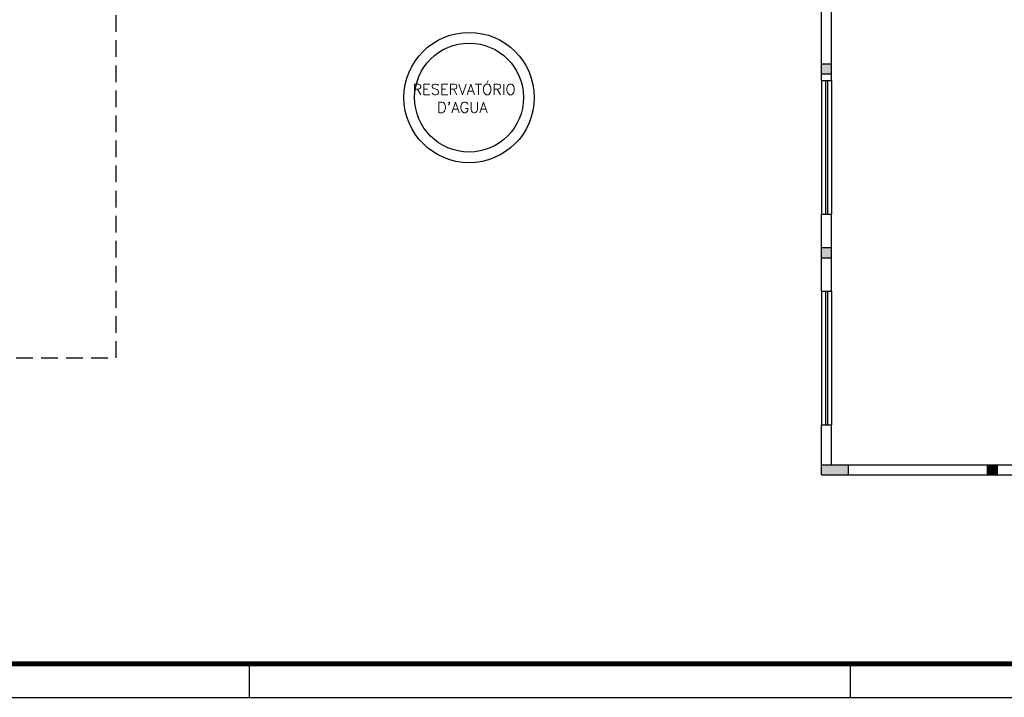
# Model space of a CAD drawing. Extents: x -21.9 to 51.8, y -25 to 17.
# Tile 18 of 53: x 12.4 to 27.1, y -25 to -14.9. Entities that reach past the tile are written whole.
import ezdxf

# ---------------------------------------------------------------- set-up
doc = ezdxf.new("R2010")
doc.units = 0
doc.header["$MEASUREMENT"] = 0
doc.linetypes.add('HIDDEN', pattern=[0.375, 0.25, -0.125])
doc.layers.add('PAREDES', color=8, linetype='Continuous')
doc.layers.add('PRANCHA', color=8, linetype='Continuous')
doc.styles.add('50-30', font='romans.shx', dxfattribs={"height": 0.16})

# ---------------------------------------------------------------- blocks, each defined once
blk = doc.blocks.new('1-50 A0 FGR')
at = {"layer": 'PRANCHA'}
for p, q in [((3656.704, 17.449), (3656.704, 17.949)), ((3665.695, 17.449), (3665.695, 17.949)), ((3632.52, 17.449), (3692.67, 17.449))]:
    blk.add_line(p, q, dxfattribs=at)
at = {"layer": 'PRANCHA', "const_width": 0.075}
blk.add_lwpolyline([(3633.77, 58.949), (3633.77, 17.949), (3692.17, 17.949), (3692.17, 58.949), (3633.77, 58.949)], dxfattribs=at)
blk = doc.blocks.new('ENTORNO')
at = {"layer": 'PAREDES'}
h = blk.add_hatch(color=256, dxfattribs=at)
h.paths.add_polyline_path([(117.859, -29.359), (117.709, -29.359), (117.709, -29.509), (117.859, -29.509)])
h.paths.add_polyline_path([(117.859, -26.609), (117.709, -26.609), (117.709, -26.759), (117.859, -26.759)])
for points in [[(117.709, -32.609), (117.709, -32.759), (118.109, -32.759), (118.109, -32.609)], [(120.334, -32.609), (120.184, -32.609), (120.184, -32.759), (120.334, -32.759)]]:
    blk.add_hatch(color=256, dxfattribs=at).paths.add_polyline_path(points)
for p, q in [((117.709, -26.859), (117.709, -25.709)), ((117.859, -26.859), (117.859, -25.709)), ((117.709, -26.609), (117.859, -26.609)), ((117.709, -26.759), (117.859, -26.759)), ((117.709, -26.859), (117.709, -28.859)), ((117.709, -26.859), (117.859, -26.859)), ((117.769, -26.859), (117.769, -28.859)), ((117.799, -26.859), (117.799, -28.859)), ((117.859, -26.859), (117.859, -28.859)), ((117.709, -30.009), (117.709, -28.859)), ((117.709, -28.859), (117.859, -28.859)), ((117.859, -30.009), (117.859, -28.859)), ((117.709, -29.359), (117.859, -29.359)), ((117.709, -29.509), (117.859, -29.509)), ((117.709, -30.009), (117.709, -32.009)), ((117.709, -30.009), (117.859, -30.009)), ((117.769, -30.009), (117.769, -32.009)), ((117.799, -30.009), (117.799, -32.009)), ((117.859, -30.009), (117.859, -32.009)), ((117.709, -32.759), (117.709, -32.009)), ((117.709, -32.009), (117.859, -32.009)), ((117.859, -32.609), (117.859, -32.009)), ((117.709, -32.609), (121.609, -32.609)), ((118.109, -32.759), (118.109, -32.609)), ((120.184, -32.609), (120.184, -32.759)), ((120.334, -32.609), (120.334, -32.759)), ((117.709, -32.759), (132.911, -32.759)), ((117.709, -32.759), (121.609, -32.759))]:
    blk.add_line(p, q, dxfattribs=at)
for radius in [0.975, 0.815]:
    blk.add_circle((112.434, -27.114), radius, dxfattribs=at)
at = {"layer": 'PAREDES', "style": '50-30'}
for s, p in [('RESERVATÓRIO', (111.587, -27.072)), ("D'AGUA", (111.955, -27.341))]:
    blk.add_text(s, height=0.16, dxfattribs=at).set_placement(p)

msp = doc.modelspace()

# ---------------------------------------------------------------- linework, layer by layer
at = {"layer": 'PAREDES', "linetype": 'HIDDEN', "lineweight": -3}
msp.add_lwpolyline([(12.345, -19.935), (13.845, -19.935), (13.845, -13.837), (16.999, -13.837), (16.999, -12.338)], dxfattribs=at)

# ---------------------------------------------------------------- block references
msp.add_blockref('1-50 A0 FGR', (-3640.863, -42.463))
at = {"layer": 'PAREDES'}
msp.add_blockref('ENTORNO', (-93.309, 11.072), dxfattribs=at)

doc.saveas('drawing.dxf')
